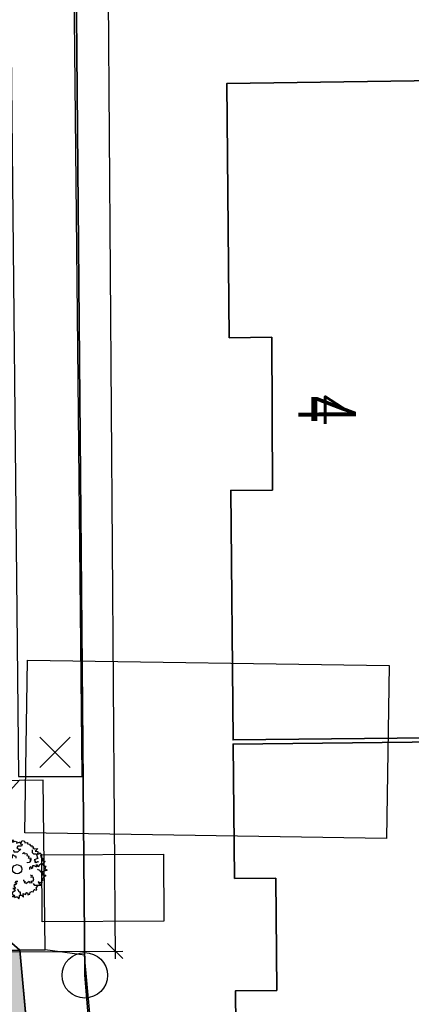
# Model space of a CAD drawing. Header units: metres. Extents: x 339653 to 341672, y 5744753 to 5747397.
# Tile 53 of 256: x 340501 to 340514, y 5745469 to 5745501. Entities that reach past the tile are written whole.
import ezdxf
from ezdxf.enums import TextEntityAlignment as Align

# ---------------------------------------------------------------- set-up
doc = ezdxf.new("R2010")
doc.units = ezdxf.units.M
doc.header["$LTSCALE"] = 0.03
doc.header["$XCLIPFRAME"] = 2
doc.header["$PDMODE"] = 3
doc.header["$PDSIZE"] = 0.5
for name, color, linetype in [('0-Bild', 7, 'Continuous'), ('BAEUME__AKTUELLER_DATENSTAND_', 7, 'Continuous'), ('HAUSNUMMER', 7, 'Continuous'), ('PF-Furteinfärbung', 10, 'Continuous'), ('UMRINGE_FLURSTUECKSABGRENZUNGEN', 7, 'Continuous'), ('UMRINGE_STRASSENTEILFLAECHEN__G', 7, 'Continuous')]:
    doc.layers.add(name, color=color, linetype=linetype)
for name, color, linetype, lineweight in [('B-Baum', 83, 'Continuous', 25), ('B-Gebäude', 15, 'Continuous', 35), ('Flurstücke_Grenzpunkte', 7, 'Continuous', 25), ('Lagebezeichnungen', 7, 'Continuous', 25), ('Netzpunkte', 7, 'Continuous', 25), ('P-Bemaßung', 4, 'Continuous', 25), ('Siedlung', 7, 'Continuous', 25), ('Verkehr', 7, 'Continuous', 25)]:
    doc.layers.add(name, color=color, linetype=linetype, lineweight=lineweight)
doc.styles.add('DYN_DIM', font='arial.ttf')
doc.styles.add('HAUSNUMMER', font='simplex.shx')
doc.styles.add('Hausnummern NRW', font='arial.ttf', dxfattribs={"width": 0.595})
doc.dimstyles.new('M50_Bemaßung 66', dxfattribs={"dimscale": 0.2, "dimtxt": 0.625, "dimasz": 0.5, "dimexe": 0.25, "dimexo": 0.25, "dimgap": 0.25, "dimtad": 1, "dimzin": 0, "dimtxsty": 'DYN_DIM', "dimblk": 'OBLIQUE', "dimcen": -1, "dimdle": 0.25, "dimclrt": 256, "dimaunit": 2, "dimazin": 0, "dimtfac": 0.75, "dimtmove": 1, "dimatfit": 2, "dimfxl": 1, "dimtvp": 1.5, "dimtolj": 1, "dimtzin": 0, "dimarcsym": 0})
picture_1 = doc.add_image_def('image7.jpg', size_in_pixel=(450, 300))
picture_2 = doc.add_image_def('image8.png', size_in_pixel=(1024, 564))

# ---------------------------------------------------------------- blocks, each defined once
blk = doc.blocks.new('Grenzpunkt mit Abmarkung (Marke)')
at = {"lineweight": -2}
blk.add_circle((0, 0), 0.499, dxfattribs=at)
blk = doc.blocks.new('2C00108')
at = {"layer": 'B-Baum'}
for p, q in [((1.194, 3.495), (1.109, 3.447)), ((2.223, 3.668), (2.162, 3.605)), ((0.685, 2.973), (0.565, 3.039)), ((0.263, 2.233), (0.229, 2.208)), ((3.675, 2.318), (3.626, 2.281)), ((0.63, 1.133), (0.611, 1.164)), ((3.282, 0.821), (3.327, 0.882)), ((1.153, 0.361), (1.153, 0.408)), ((1.735, 0.202), (1.756, 0.237)), ((2.181, 0.231), (2.233, 0.246))]:
    blk.add_line(p, q, dxfattribs=at)
for points in [[(1.396, 3.695), (1.456, 3.674), (1.482, 3.768), (1.718, 3.874), (1.657, 3.774), (1.657, 3.718), (1.819, 3.768), (1.933, 3.736), (1.92, 3.637), (2.108, 3.705), (2.196, 3.718), (2.162, 3.605), (2.283, 3.574), (2.236, 3.449), (2.007, 3.449), (1.947, 3.337), (2.061, 3.262), (2.209, 3.249), (1.974, 3.062), (1.772, 3.062), (1.758, 3.074), (1.745, 3.181)], [(0.685, 2.973), (0.644, 3.073), (0.705, 3.073), (0.705, 3.16), (0.819, 3.16), (0.732, 3.291), (0.732, 3.347), (0.806, 3.329), (0.846, 3.279), (0.846, 3.429), (0.934, 3.447), (0.934, 3.391), (0.981, 3.347), (1.021, 3.51), (0.961, 3.566), (1.082, 3.653), (1.095, 3.529), (1.109, 3.447), (1.082, 3.347), (1.21, 3.322), (1.21, 3.416), (1.324, 3.416), (1.311, 3.31)], [(1.396, 3.695), (1.346, 3.624), (1.233, 3.679), (1.194, 3.495)], [(2.223, 3.668), (2.297, 3.824), (2.438, 3.768), (2.452, 3.668), (2.627, 3.687), (2.64, 3.605), (2.775, 3.587), (2.802, 3.524), (2.802, 3.48), (2.95, 3.499), (2.889, 3.418), (3.051, 3.405), (2.99, 3.349), (3.103, 3.265)], [(3.103, 3.265), (3.299, 3.303), (3.143, 3.113), (3.321, 3.094), (3.321, 3.008), (3.287, 2.974), (3.297, 2.931), (3.393, 2.946), (3.45, 3.018), (3.532, 2.917), (3.479, 2.797), (3.56, 2.696), (3.645, 2.663), (3.609, 2.505), (3.647, 2.5), (3.757, 2.485), (3.762, 2.423), (3.676, 2.361), (3.675, 2.318)], [(0.263, 2.233), (0.188, 2.296), (0.263, 2.352), (0.141, 2.577), (0.289, 2.577), (0.276, 2.558), (0.417, 2.539), (0.363, 2.633), (0.431, 2.633), (0.35, 2.714), (0.363, 2.845), (0.431, 3.064), (0.565, 3.039), (0.565, 2.964), (0.505, 2.952), (0.592, 2.852), (0.653, 2.902), (0.693, 2.883), (0.619, 2.758), (0.754, 2.746), (0.754, 2.658), (0.855, 2.683), (0.915, 2.564), (1.026, 2.56)], [(1.505, 2.466), (1.505, 2.416), (1.404, 2.479), (1.451, 2.504), (1.404, 2.516), (1.29, 2.622), (1.364, 2.666), (1.364, 2.785), (1.653, 2.691), (1.653, 2.872), (1.693, 2.891), (1.754, 2.81), (1.842, 2.81), (1.868, 2.754), (1.868, 2.666)], [(2.312, 2.972), (2.42, 3.041), (2.434, 3.013), (2.465, 2.951), (2.596, 2.975), (2.607, 2.924), (2.601, 2.845), (2.724, 2.795), (2.698, 2.712), (2.674, 2.7), (2.755, 2.657), (2.827, 2.679), (2.884, 2.595), (2.796, 2.544), (2.848, 2.501), (2.759, 2.393), (2.735, 2.381), (2.646, 2.364), (2.626, 2.404)], [(2.952, 3.213), (2.939, 3.045), (3.027, 2.957), (3.192, 2.957), (3.239, 2.87), (3.271, 2.709), (3.318, 2.641), (3.075, 2.549), (3.168, 2.476), (3.094, 2.451), (3.2, 2.382), (3.293, 2.441), (3.365, 2.414)], [(0.244, 1.852), (0.114, 1.977), (0, 2.027), (0.054, 2.046), (0.141, 2.046), (0.229, 2.208), (0.35, 2.233), (0.404, 2.177), (0.39, 2.14), (0.505, 2.09), (0.606, 2.077), (0.592, 1.952), (0.619, 1.852), (0.666, 1.759)], [(1.015, 2.321), (0.887, 2.313), (0.892, 2.282), (0.903, 2.214), (0.783, 2.156), (0.805, 2.109), (0.856, 2.048), (0.786, 1.935), (0.856, 1.883), (0.883, 1.888), (0.842, 1.805), (0.771, 1.78), (0.774, 1.68), (0.875, 1.69), (0.859, 1.624), (0.994, 1.59), (1.021, 1.594), (1.103, 1.633), (1.096, 1.676)], [(2.778, 1.919), (2.778, 2.056), (2.852, 2.125), (2.866, 1.987), (2.987, 2.05), (2.987, 2.175), (3.054, 2.187), (3.229, 2.094), (3.229, 2.25), (3.317, 2.118), (3.431, 2.175), (3.431, 2.231), (3.539, 2.318), (3.626, 2.281), (3.673, 2.187), (3.835, 2.137), (3.774, 2.037), (3.788, 1.975), (3.916, 1.887), (3.788, 1.831), (3.7, 1.837), (3.687, 1.762), (3.485, 1.769), (3.471, 1.856), (3.33, 1.906), (3.29, 1.95)], [(0.244, 1.852), (0.165, 1.797), (0.233, 1.734), (0.091, 1.522), (0.239, 1.507), (0.227, 1.527), (0.369, 1.533), (0.307, 1.444), (0.374, 1.438), (0.286, 1.365), (0.287, 1.233), (0.333, 1.009), (0.469, 1.021), (0.476, 1.096), (0.417, 1.114), (0.514, 1.205), (0.569, 1.15), (0.611, 1.164), (0.55, 1.296), (0.685, 1.295), (0.693, 1.383), (0.791, 1.348), (0.863, 1.46), (0.978, 1.454)], [(1.452, 1.119), (1.411, 1.292), (1.256, 1.199), (1.219, 1.224), (1.258, 1.318), (1.213, 1.393), (1.247, 1.445), (1.322, 1.49)], [(2.366, 1.238), (2.385, 1.207), (2.385, 1.188), (2.459, 1.157), (2.459, 1.107), (2.419, 1.069), (2.52, 1.057), (2.52, 1.001), (2.748, 1.15), (2.796, 1.05), (2.937, 1.075), (2.863, 1.157), (2.95, 1.188), (3.038, 1.175), (3.051, 1.269), (3.024, 1.275), (3.038, 1.394), (2.849, 1.413), (2.964, 1.463), (2.95, 1.531), (2.897, 1.513), (2.849, 1.544), (2.849, 1.581)], [(3.485, 1.769), (3.609, 1.694), (3.636, 1.675), (3.623, 1.582), (3.838, 1.544), (3.798, 1.494), (3.636, 1.394), (3.751, 1.363), (3.663, 1.313), (3.596, 1.338), (3.636, 1.195), (3.522, 1.17), (3.576, 1.126), (3.576, 1.038), (3.475, 1.038), (3.34, 1.107), (3.394, 1.007), (3.509, 0.938), (3.535, 0.864), (3.327, 0.882), (3.226, 0.87), (3.125, 0.87), (3.035, 0.995)], [(0.63, 1.133), (0.558, 1.028), (0.541, 0.999), (0.592, 0.92), (0.412, 0.796), (0.47, 0.767), (0.658, 0.744), (0.567, 0.668), (0.668, 0.659), (0.718, 0.71), (0.742, 0.562), (0.856, 0.587), (0.825, 0.525), (0.862, 0.446), (0.953, 0.488), (1.047, 0.606), (1.04, 0.493), (0.965, 0.383), (0.971, 0.304), (1.153, 0.408), (1.25, 0.438), (1.342, 0.48), (1.377, 0.662), (1.391, 0.729), (1.333, 0.888)], [(2.009, 1.137), (1.872, 1.135), (1.805, 1.059), (1.942, 1.048), (1.882, 0.926), (1.757, 0.924), (1.745, 0.856), (1.842, 0.683), (1.686, 0.68), (1.819, 0.595), (1.764, 0.48), (1.708, 0.479), (1.622, 0.37), (1.661, 0.283), (1.756, 0.237), (1.808, 0.077), (1.907, 0.139), (1.97, 0.126), (2.06, 0), (2.114, 0.129), (2.106, 0.216), (2.181, 0.231), (2.171, 0.433), (2.083, 0.445), (2.031, 0.585), (1.987, 0.625)], [(2.233, 0.246), (2.379, 0.11), (2.348, 0.353), (2.508, 0.275), (2.554, 0.348), (2.544, 0.394), (2.575, 0.425), (2.648, 0.362), (2.659, 0.271), (2.781, 0.313), (2.8, 0.442), (2.923, 0.485), (3.013, 0.467), (3.066, 0.621), (3.101, 0.604), (3.202, 0.558), (3.239, 0.608), (3.199, 0.707), (3.282, 0.821)], [(1.153, 0.361), (1.153, 0.327), (1.207, 0.206), (1.31, 0.283), (1.36, 0.201), (1.518, 0.239), (1.545, 0.146), (1.616, 0.185), (1.698, 0.141), (1.735, 0.202)]]:
    blk.add_lwpolyline(points, dxfattribs=at)
blk.add_circle((1.961, 1.94), 0.3, dxfattribs=at)
blk = doc.blocks.new('CIRCLE')
at = {"layer": 'B-Baum'}
blk.add_blockref('2C00108', (-1.978, -1.95), dxfattribs=at)
blk = doc.blocks.new('_Oblique')
at = {"color": 0, "lineweight": -2}
blk.add_line((-0.5, -0.5), (0.5, 0.5), dxfattribs=at)
blk = doc.blocks.new('*D206')
at = {"layer": 'Defpoints', "color": 0, "transparency": 16777216}
for p in [(340493.692, 5745609.166), (340494.732, 5745470.428), (340503.907, 5745470.497)]:
    blk.add_point(p, dxfattribs=at)
at = {"layer": 'P-Bemaßung', "color": 0, "lineweight": -2, "transparency": 16777216}
for p, q in [((340493.942, 5745609.168), (340503.117, 5745609.236)), ((340502.865, 5745609.485), (340503.908, 5745470.247)), ((340494.982, 5745470.43), (340504.156, 5745470.499))]:
    blk.add_line(p, q, dxfattribs=at)
at = {"layer": 'P-Bemaßung', "color": 0, "lineweight": -2, "transparency": 16777216, "xscale": 0.5, "yscale": 0.5, "zscale": 0.5}
for p, rotation in [((340502.867, 5745609.235), 90.42931702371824), ((340503.907, 5745470.497), 270.4293170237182)]:
    blk.add_blockref('_Oblique', p, dxfattribs=dict(at, rotation=rotation))
at = {"layer": 'P-Bemaßung', "transparency": 16777216, "insert": (340504.012, 5745539.87), "char_height": 0.625, "attachment_point": 5, "rotation": 270.4293, "style": 'DYN_DIM'}
blk.add_mtext('\\A1;140,00', dxfattribs=at)

msp = doc.modelspace()

# ---------------------------------------------------------------- hatches: boundary and pattern name
at = {"layer": 'PF-Furteinfärbung'}
h = msp.add_hatch(color=256, dxfattribs=at)
h.dxf.hatch_style = 1
h.paths.add_polyline_path([(340495.079, 5745464.985), (340501.261, 5745465.104), (340500.764, 5745470.524), (340494.732, 5745470.44)])

# ---------------------------------------------------------------- linework, layer by layer
at = {"layer": 'B-Gebäude'}
for points in [[(340507.661, 5745490.698), (340507.582, 5745499.071), (340518.372, 5745499.223), (340518.586, 5745477.567), (340507.787, 5745477.454), (340507.708, 5745485.667), (340509.079, 5745485.679), (340509.061, 5745490.711)], [(340507.83, 5745472.882), (340507.788, 5745477.313), (340518.587, 5745477.427), (340518.782, 5745457.803), (340507.975, 5745457.657), (340507.866, 5745469.191), (340509.226, 5745469.204), (340509.19, 5745472.895)]]:
    msp.add_lwpolyline(points, close=True, dxfattribs=at)
at = {"layer": 'Flurstücke_Grenzpunkte', "color": 83}
msp.add_lwpolyline([(340502.014, 5745572.218), (340502.182, 5745554.868), (340502.212, 5745551.254), (340502.512, 5745515.656), (340502.59, 5745506.437), (340502.904, 5745469.699), (340503.534, 5745462.224), (340504.554, 5745454.96), (340506.602, 5745447.648), (340507.677, 5745445.451), (340509.08, 5745443.732), (340510.863, 5745442.33), (340501.183, 5745439.839), (340492.276, 5745437.572), (340492.171, 5745449.461), (340492.117, 5745455.501), (340492.023, 5745465.987), (340491.62, 5745511.315), (340489.419, 5745512.313), (340489.406, 5745514.783), (340489.369, 5745521.875), (340489.099, 5745571.009)], dxfattribs=at)
msp.add_lwpolyline([(340502.904, 5745469.699), (340502.59, 5745506.437), (340523.159, 5745511.283), (340530.743, 5745479.559), (340535.211, 5745460.88), (340531.311, 5745459.822), (340525.808, 5745458.329), (340525.77, 5745458.319), (340528.914, 5745447.043), (340528.974, 5745446.832), (340514.658, 5745443.306), (340510.863, 5745442.33), (340509.08, 5745443.732), (340507.677, 5745445.451), (340506.602, 5745447.648), (340504.554, 5745454.96), (340503.534, 5745462.224)], close=True, dxfattribs=at)
at = {"layer": 'Netzpunkte', "color": 83}
msp.add_point((340501.929, 5745477.04), dxfattribs=at)
at = {"layer": 'PF-Furteinfärbung'}
msp.add_lwpolyline([(340495.079, 5745464.985), (340501.261, 5745465.104), (340500.764, 5745470.524), (340494.732, 5745470.44)], close=True, dxfattribs=at)
at = {"layer": 'Siedlung', "color": 83}
msp.add_lwpolyline([(340503.534, 5745462.224), (340502.904, 5745469.699), (340502.59, 5745506.437), (340502.512, 5745515.656), (340502.212, 5745551.254), (340503.793, 5745555.351), (340507.789, 5745557.276), (340523.606, 5745558.283), (340525.767, 5745556.396), (340531.824, 5745556.492), (340531.839, 5745546.907), (340531.85, 5745539.806), (340531.861, 5745532.704), (340531.872, 5745525.592), (340531.874, 5745524.198), (340531.895, 5745511.27), (340526.27, 5745511.278), (340523.159, 5745511.283), (340530.743, 5745479.559), (340535.211, 5745460.88)], dxfattribs=at)
at = {"layer": 'UMRINGE_FLURSTUECKSABGRENZUNGEN', "color": 83}
for points in [[(340489.039, 5745569.162, 0), (340489.386, 5745515.913, 0), (340489.41, 5745512.263, 0), (340491.62, 5745511.315, 0), (340492.023, 5745465.987, 0), (340492.117, 5745455.501, 0), (340492.171, 5745449.461, 0), (340492.193, 5745446.972, 0), (340492.242, 5745441.444, 0), (340492.276, 5745437.572, 0), (340501.179, 5745439.851, 0), (340510.863, 5745442.33, 0), (340509.08, 5745443.732, 0), (340507.677, 5745445.451, 0), (340506.602, 5745447.648, 0), (340504.554, 5745454.96, 0), (340503.534, 5745462.224, 0), (340502.904, 5745469.699, 0), (340502.59, 5745506.437, 0), (340502.512, 5745515.656, 0), (340502.212, 5745551.254, 0), (340502.152, 5745554.867, 0), (340502.014, 5745572.218, 0)], [(340489.039, 5745569.162, 0), (340489.386, 5745515.913, 0), (340489.41, 5745512.263, 0), (340491.62, 5745511.315, 0), (340492.023, 5745465.987, 0), (340492.117, 5745455.501, 0), (340492.171, 5745449.461, 0), (340492.193, 5745446.972, 0), (340492.242, 5745441.444, 0), (340492.276, 5745437.572, 0), (340501.179, 5745439.851, 0), (340510.863, 5745442.33, 0), (340509.08, 5745443.732, 0), (340507.677, 5745445.451, 0), (340506.602, 5745447.648, 0), (340504.554, 5745454.96, 0), (340503.534, 5745462.224, 0), (340502.904, 5745469.699, 0), (340502.59, 5745506.437, 0), (340502.512, 5745515.656, 0), (340502.212, 5745551.254, 0), (340502.152, 5745554.867, 0), (340502.014, 5745572.218, 0)], [(340503.534, 5745462.224, 0), (340502.904, 5745469.699, 0), (340502.59, 5745506.437, 0), (340502.512, 5745515.656, 0), (340502.212, 5745551.254, 0), (340502.152, 5745554.867, 0), (340502.135, 5745556.952, 0), (340502.058, 5745566.744, 0)], [(340502.904, 5745469.699, 0), (340503.534, 5745462.224, 0), (340504.554, 5745454.96, 0), (340506.602, 5745447.648, 0), (340507.677, 5745445.451, 0), (340509.08, 5745443.732, 0), (340510.863, 5745442.33, 0), (340514.658, 5745443.306, 0), (340528.974, 5745446.832, 0), (340528.914, 5745447.043, 0), (340525.77, 5745458.319, 0), (340535.211, 5745460.88, 0), (340530.743, 5745479.559, 0), (340523.159, 5745511.283, 0), (340502.59, 5745506.437, 0), (340502.904, 5745469.699, 0)]]:
    msp.add_polyline3d(points, dxfattribs=at)
at = {"layer": 'UMRINGE_STRASSENTEILFLAECHEN__G', "color": 83}
for points in [[(340500.726, 5745476.249, 0), (340502.817, 5745476.243, 0), (340502.55, 5745503.407, 0), (340500.449, 5745503.413, 0), (340500.726, 5745476.249, 0)], [(340494.732, 5745470.44, 0), (340500.764, 5745470.524, 0), (340499.726, 5745471.426, 0), (340499.616, 5745471.671, 0), (340499.59, 5745474.684, 0), (340499.691, 5745474.95, 0), (340500.75, 5745476.118, 0), (340494.705, 5745475.836, 0), (340495.667, 5745474.905, 0), (340495.786, 5745474.64, 0), (340495.811, 5745471.617, 0), (340495.702, 5745471.391, 0), (340494.732, 5745470.44, 0)], [(340501.531, 5745476.126, 0), (340500.75, 5745476.118, 0), (340499.691, 5745474.95, 0), (340499.59, 5745474.684, 0), (340499.616, 5745471.671, 0), (340499.726, 5745471.426, 0), (340500.764, 5745470.524, 0), (340501.6, 5745470.538, 0), (340501.531, 5745476.126, 0)], [(340501.712, 5745460.186, 0), (340500.764, 5745470.524, 0), (340494.732, 5745470.44, 0), (340495.102, 5745464.631, 0)], [(340507.674, 5745441.513, 0), (340510.863, 5745442.33, 0), (340510.272, 5745442.795, 0), (340509.08, 5745443.732, 0), (340507.677, 5745445.451, 0), (340506.602, 5745447.648, 0), (340505.74, 5745450.843, 0), (340503.84, 5745460.098, 0), (340502.894, 5745470.365, 0), (340501.6, 5745470.538, 0), (340500.764, 5745470.524, 0), (340501.712, 5745460.186, 0), (340503.707, 5745450.326, 0), (340505.588, 5745444.727, 0), (340506.101, 5745443.721, 0), (340506.73, 5745442.657, 0), (340507.365, 5745441.838, 0), (340507.674, 5745441.513, 0)]]:
    msp.add_polyline3d(points, dxfattribs=at)
at = {"layer": 'Verkehr', "color": 83}
msp.add_lwpolyline([(340502.014, 5745572.218), (340502.182, 5745554.868), (340502.212, 5745551.254), (340502.512, 5745515.656), (340502.59, 5745506.437), (340502.904, 5745469.699), (340503.534, 5745462.224), (340504.554, 5745454.96), (340506.602, 5745447.648), (340507.677, 5745445.451), (340509.08, 5745443.732), (340510.863, 5745442.33), (340501.183, 5745439.839), (340492.276, 5745437.572), (340492.171, 5745449.461), (340492.117, 5745455.501), (340492.023, 5745465.987), (340491.62, 5745511.315), (340489.419, 5745512.313), (340489.406, 5745514.783), (340489.369, 5745521.875), (340489.099, 5745571.009)], dxfattribs=at)

# ---------------------------------------------------------------- block references
at = {"layer": 'BAEUME__AKTUELLER_DATENSTAND_', "color": 83, "xscale": 0.5027541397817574, "yscale": 0.5027541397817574, "zscale": 0.5027541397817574}
msp.add_blockref('CIRCLE', (340500.689, 5745473.198), dxfattribs=at)
at = {"layer": 'Flurstücke_Grenzpunkte', "color": 83, "xscale": 1.5, "yscale": 1.5, "zscale": 1.5}
msp.add_blockref('Grenzpunkt mit Abmarkung (Marke)', (340502.904, 5745469.699), dxfattribs=at)

# ---------------------------------------------------------------- texts
at = {"layer": 'HAUSNUMMER', "color": 83, "style": 'HAUSNUMMER'}
msp.add_text('4', height=1.4, rotation=270, dxfattribs=at).set_placement((340509.934, 5745488.341), align=Align.BOTTOM_CENTER)
at = {"layer": 'Lagebezeichnungen', "color": 83, "insert": (340509.934, 5745488.341), "char_height": 1.9, "attachment_point": 8, "rotation": 270.243, "line_spacing_factor": 0.69, "style": 'Hausnummern NRW'}
msp.add_mtext('4', dxfattribs=at)

# ---------------------------------------------------------------- dimensions: what is measured, and where the dimension line sits
at = {"layer": 'P-Bemaßung'}
dim = msp.add_aligned_dim(p1=(340493.692, 5745609.166), p2=(340494.732, 5745470.428), distance=9.175, text='140,00', dimstyle='M50_Bemaßung 66', override={"dimscale": 1}, dxfattribs=at)
dim.commit()
dim.dimension.update_dxf_attribs({"geometry": '*D206', "text_midpoint": (340504.012, 5745539.87)})

# ---------------------------------------------------------------- pictures from other files: only their frames are drawn
at = {"layer": '0-Bild'}
image = msp.add_image(picture_1, insert=(340500.913, 5745473.278), size_in_units=(11.906, 7.937), rotation=-0.8665, dxfattribs=at)
image.set_boundary_path([(-0.5, 42.275), (449.5, 257.48)])
image = msp.add_image(picture_2, insert=(340501.505, 5745471.461), size_in_units=(4, 2.203), rotation=0.3498, dxfattribs=at)
image.dxf.flags = 7

doc.saveas('drawing.dxf')
